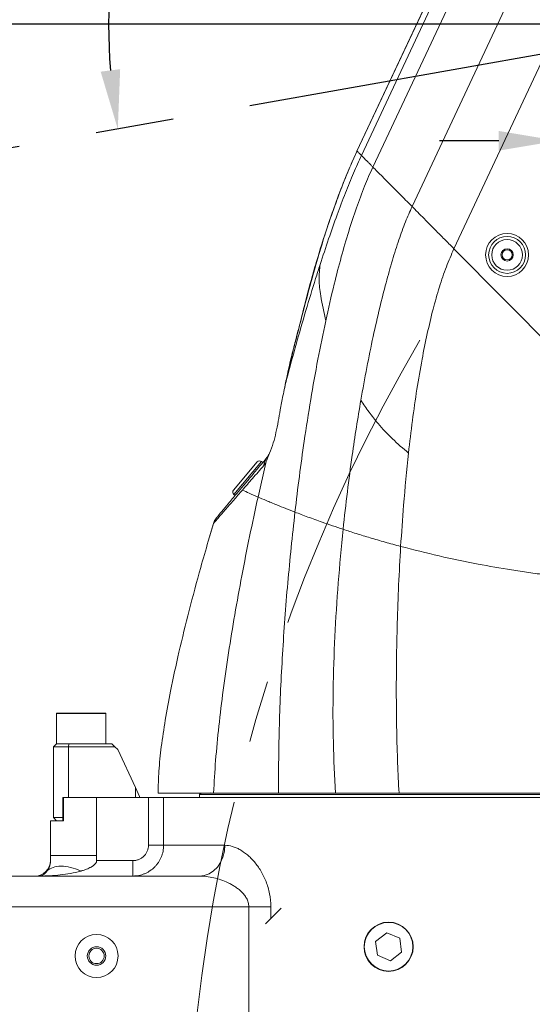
# Model space of a CAD drawing. Header units: millimetres. Extents: x 739 to 2359, y 424 to 1114.
# Tile 27 of 64: x 1765 to 1786, y 920 to 960. Entities that reach past the tile are written whole.
import ezdxf

# ---------------------------------------------------------------- set-up
doc = ezdxf.new("R2010")
doc.units = ezdxf.units.MM
doc.header["$PDSIZE"] = -1
doc.linetypes.add('CENTER2', pattern=[28.575, 19.05, -3.175, 3.175, -3.175])
doc.linetypes.add('CENTERX2', pattern=[20.32, 12.7, -2.54, 2.54, -2.54])
doc.layers.add('5', color=7, linetype='Continuous', lineweight=35)
doc.styles.add('SLDTEXTSTYLE0', font='TXT', dxfattribs={"width": 0.7})
doc.styles.get("Standard").update_dxf_attribs({"font": 'times.ttf'})
doc.dimstyles.new('ISO-25', dxfattribs={"dimtxt": 3.5, "dimasz": 2.5, "dimexe": 1.25, "dimexo": 0.625, "dimtad": 1, "dimdec": 0, "dimlfac": 8, "dimtxsty": 'Standard', "dimcen": 2.5, "dimadec": 0, "dimazin": 0, "dimtfac": 1, "dimtmove": 0, "dimatfit": 3, "dimfxl": 1, "dimarcsym": 0})
doc.dimstyles.new('SLDDIMSTYLE3', dxfattribs={"dimtxt": 3.5, "dimasz": 2.4, "dimexe": 0, "dimexo": 0.0625, "dimgap": 0.875, "dimtad": 2, "dimlfac": 2, "dimrnd": 1e-09, "dimzin": 12, "dimdsep": 46, "dimtxsty": 'SLDTEXTSTYLE0', "dimsah": 1, "dimcen": 0.09, "dimadec": 0, "dimazin": 3, "dimtfac": 1, "dimtdec": 3, "dimtofl": 0, "dimtmove": 0, "dimatfit": 3, "dimfxl": 1, "dimfrac": 2, "dimtolj": 1, "dimtzin": 12, "dimarcsym": 0})

# ---------------------------------------------------------------- blocks, each defined once
blk = doc.blocks.new('*D98')
at = {"layer": '5', "color": 0, "lineweight": -2}
for p, q in [((1793.267, 959.72), (1793.267, 955.048)), ((1784.617, 955.048), (1782.217, 955.048)), ((1787.017, 900.345), (1787.017, 955.048)), ((1795.667, 955.048), (1815.372, 955.048))]:
    blk.add_line(p, q, dxfattribs=at)
at = {"layer": '5', "color": 0}
for points in [[(1784.617, 954.648), (1784.617, 955.448), (1787.017, 955.048)], [(1795.667, 955.448), (1795.667, 954.648), (1793.267, 955.048)]]:
    blk.add_solid(points, dxfattribs=at)
at = {"layer": 'Defpoints', "color": 0}
for p in [(1793.267, 959.783), (1787.017, 955.048), (1787.017, 900.283)]:
    blk.add_point(p, dxfattribs=at)
at = {"layer": '5', "color": 0, "lineweight": 5, "insert": (1811.452, 960.501), "char_height": 4.5, "attachment_point": 2}
blk.add_mtext('\\A1;50', dxfattribs=at)
blk = doc.blocks.new('*D99')
at = {"layer": '5', "color": 0, "lineweight": -2}
for p, q in [((1793.204, 959.783), (1754.437, 959.783)), ((1754.437, 957.383), (1754.437, 902.183)), ((1773.203, 899.783), (1754.437, 899.783))]:
    blk.add_line(p, q, dxfattribs=at)
at = {"layer": '5', "color": 0}
for points in [[(1754.837, 957.383), (1754.037, 957.383), (1754.437, 959.783)], [(1754.037, 902.183), (1754.837, 902.183), (1754.437, 899.783)]]:
    blk.add_solid(points, dxfattribs=at)
at = {"layer": 'Defpoints', "color": 0}
for p in [(1793.267, 959.783), (1754.437, 899.783), (1773.266, 899.783)]:
    blk.add_point(p, dxfattribs=at)
at = {"layer": '5', "color": 0, "lineweight": 5, "insert": (1748.985, 929.783), "char_height": 4.5, "attachment_point": 2, "rotation": 90}
blk.add_mtext('\\A1;480', dxfattribs=at)
blk = doc.blocks.new('*D100')
at = {"color": 0, "lineweight": -2}
for p, q in [((1793.204, 1027.283), (1754.437, 1027.283)), ((1754.437, 962.183), (1754.437, 1024.883)), ((1793.204, 959.783), (1754.437, 959.783))]:
    blk.add_line(p, q, dxfattribs=at)
at = {"color": 0}
for points in [[(1754.837, 1024.883), (1754.037, 1024.883), (1754.437, 1027.283)], [(1754.037, 962.183), (1754.837, 962.183), (1754.437, 959.783)]]:
    blk.add_solid(points, dxfattribs=at)
at = {"layer": 'Defpoints', "color": 0}
for p in [(1754.437, 1027.283), (1793.267, 1027.283), (1793.267, 959.783)]:
    blk.add_point(p, dxfattribs=at)
at = {"color": 0, "lineweight": 5, "insert": (1750.062, 993.533), "char_height": 3.5, "attachment_point": 2, "rotation": 90, "style": 'SLDTEXTSTYLE0'}
blk.add_mtext('\\A1;540', dxfattribs=at)
blk = doc.blocks.new('*D135')
at = {"layer": '5', "color": 0, "lineweight": -2}
for p, q in [((1656.719, 959.72), (1656.719, 817.783)), ((1787.017, 900.22), (1787.017, 817.783)), ((1659.119, 817.783), (1784.617, 817.783))]:
    blk.add_line(p, q, dxfattribs=at)
at = {"layer": '5', "color": 0}
for points in [[(1659.119, 818.183), (1659.119, 817.383), (1656.719, 817.783)], [(1784.617, 817.383), (1784.617, 818.183), (1787.017, 817.783)]]:
    blk.add_solid(points, dxfattribs=at)
at = {"layer": 'Defpoints', "color": 0}
for p in [(1656.719, 959.783), (1787.017, 900.283), (1787.017, 817.783)]:
    blk.add_point(p, dxfattribs=at)
at = {"layer": '5', "color": 0, "lineweight": 5, "insert": (1721.868, 823.249), "char_height": 4.5, "attachment_point": 2}
blk.add_mtext('\\A1;1042.38', dxfattribs=at)
blk = doc.blocks.new('*D106')
at = {"color": 0, "lineweight": -2}
for p, q in [((1800.579, 1047.408), (1639.38, 1047.408)), ((1639.38, 1045.008), (1639.38, 902.183)), ((1775.079, 899.783), (1639.38, 899.783))]:
    blk.add_line(p, q, dxfattribs=at)
at = {"color": 0}
for points in [[(1639.78, 1045.008), (1638.98, 1045.008), (1639.38, 1047.408)], [(1638.98, 902.183), (1639.78, 902.183), (1639.38, 899.783)]]:
    blk.add_solid(points, dxfattribs=at)
at = {"layer": 'Defpoints', "color": 0}
for p in [(1800.642, 1047.408), (1639.38, 899.783), (1775.141, 899.783)]:
    blk.add_point(p, dxfattribs=at)
at = {"color": 0, "lineweight": 5, "insert": (1636.755, 973.595), "char_height": 3.5, "attachment_point": 5, "rotation": 90, "style": 'SLDTEXTSTYLE0'}
blk.add_mtext('\\A1;1181', dxfattribs=at)
blk = doc.blocks.new('*D136')
at = {"color": 0, "lineweight": -2}
for start, end in [(95.6132, 128.9573), (149.4719, 184.3868)]:
    blk.add_arc((1793.267, 959.783), 24.508, start, end, dxfattribs=at)
at = {"color": 0}
for points in [[(1790.889, 983.774), (1790.85, 984.573), (1793.267, 984.291)], [(1768.434, 957.858), (1769.228, 957.959), (1769.131, 955.527)]]:
    blk.add_solid(points, dxfattribs=at)
at = {"layer": 'Defpoints', "color": 0}
for p in [(1793.267, 1027.283), (1779.8, 980.259), (1793.267, 959.783), (1793.267, 959.783), (1658.793, 936.072)]:
    blk.add_point(p, dxfattribs=at)
at = {"color": 0, "lineweight": 5, "insert": (1774.493, 975.536), "char_height": 3.5, "attachment_point": 5}
blk.add_mtext('100%%d', dxfattribs=at)

msp = doc.modelspace()

# ---------------------------------------------------------------- linework, layer by layer
at = {"color": 7, "linetype": 'Continuous', "lineweight": 5}
for p, q in [((1779.033053, 954.453608), (1783.646537, 964.293458)), ((1779.501699, 953.981024), (1784.212371, 964.028163)), ((1782.866276, 963.182995), (1778.854861, 954.627262)), ((1782.854929, 963.154465), (1778.856528, 954.626492)), ((1781.0943, 952.37504), (1786.135249, 963.126608)), ((1782.797389, 950.657639), (1788.191528, 962.162507)), ((1778.856528, 954.626492), (1778.858164, 954.629958)), ((1782.797389, 950.657639), (1787.491925, 945.923654)), ((1773.8369, 940.8405), (1774.801081, 941.989567)), ((1775.147326, 941.955929), (1774.831846, 940.566316)), ((1775.025063, 941.964799), (1774.977185, 942.004974)), ((1773.852307, 940.664396), (1773.900184, 940.624222)), ((1773.022991, 939.49413), (1772.804759, 938.764517)), ((1773.018841, 939.493551), (1772.912762, 939.125603)), ((1772.912762, 939.125603), (1772.804759, 938.764517)), ((1766.641652, 931.770499), (1766.641652, 930.532999)), ((1766.654152, 931.782999), (1768.629152, 931.782999)), ((1768.641652, 930.532999), (1768.641652, 931.770499)), ((1766.641652, 930.532999), (1766.516652, 930.407999)), ((1767.120355, 930.407999), (1766.516652, 930.407999)), ((1766.516652, 927.532999), (1766.516652, 930.407999)), ((1766.641652, 930.532999), (1767.138015, 930.532999)), ((1767.138015, 930.532999), (1767.120355, 930.407999)), ((1767.120355, 930.407999), (1767.120355, 928.345499)), ((1769.016652, 930.407999), (1767.120355, 930.407999)), ((1767.138015, 930.532999), (1768.891652, 930.532999)), ((1768.891652, 930.532999), (1769.016652, 930.407999)), ((1769.125869, 930.298782), (1769.016652, 930.407999)), ((1769.845898, 928.754673), (1769.125869, 930.298782)), ((1769.845898, 928.345499), (1769.845898, 928.754673)), ((1769.845898, 928.754673), (1770.016652, 928.388492)), ((1766.891, 928.345499), (1766.891, 927.407999)), ((1766.891, 928.345499), (1766.926482, 928.345499)), ((1766.926482, 928.345499), (1766.926482, 927.407999)), ((1766.926482, 928.345499), (1768.269256, 928.345499)), ((1768.269256, 928.345499), (1768.269256, 925.988632)), ((1768.269256, 928.345499), (1770.377623, 928.345499)), ((1770.016652, 928.388492), (1770.016652, 928.345499)), ((1770.377623, 926.407999), (1770.377623, 928.345499)), ((1770.377623, 928.345499), (1770.993881, 928.345499)), ((1770.993881, 928.345499), (1770.993881, 926.407999)), ((1772.516652, 928.532999), (1772.454152, 928.470499)), ((1772.454152, 928.470499), (1772.454152, 928.345499)), ((1787.016652, 928.470499), (1772.454152, 928.470499)), ((1772.87933, 928.536452), (1772.886211, 928.532999)), ((1766.516652, 927.532999), (1766.891, 927.532999)), ((1766.516652, 927.532999), (1766.641652, 927.407999)), ((1766.391652, 927.407999), (1766.391652, 925.782999)), ((1766.391652, 927.407999), (1766.394516, 927.407999)), ((1766.394516, 925.988632), (1766.394516, 927.407999)), ((1766.394516, 927.407999), (1766.926482, 927.407999)), ((1770.993881, 926.407999), (1770.377623, 926.407999)), ((1766.394516, 925.782999), (1766.394516, 925.988632)), ((1768.269256, 925.988632), (1768.269256, 925.782999)), ((1768.269256, 925.782999), (1769.74408, 925.782999)), ((1769.74408, 925.157999), (1769.74408, 925.782999)), ((1764.516652, 925.157999), (1772.442567, 925.157999)), ((1774.458192, 923.907999), (1764.516652, 923.907999)), ((1775.355211, 923.907999), (1774.458192, 923.907999)), ((1774.458192, 904.407999), (1774.458192, 923.907999)), ((1775.766652, 923.845499), (1775.141652, 923.220499)), ((1780.067231, 922.850011), (1779.613395, 922.502055)), ((1780.595488, 922.630955), (1780.067231, 922.850011)), ((1779.613395, 922.502055), (1779.687815, 921.935043)), ((1780.669909, 922.063943), (1780.595488, 922.630955)), ((1779.687815, 921.935043), (1780.216072, 921.715987)), ((1780.216072, 921.715987), (1780.669909, 922.063943))]:
    msp.add_line(p, q, dxfattribs=at)
at = {"color": 1, "linetype": 'CENTER2'}
msp.add_line((1793.266652, 959.782999), (1658.793466, 936.071748), dxfattribs=at)
at = {"color": 8, "linetype": 'Continuous', "lineweight": 5}
for p, q in [((1778.856528, 954.626492), (1778.860455, 954.624639)), ((1776.675444, 948.14459), (1776.670219, 948.145905)), ((1776.295493, 946.658767), (1776.29501, 946.685373)), ((1774.977185, 942.004974), (1773.852307, 940.664396)), ((1768.641652, 931.770499), (1766.641652, 931.770499)), ((1766.391652, 925.782999), (1766.394516, 925.782999)), ((1775.355211, 923.907999), (1775.355211, 923.434058))]:
    msp.add_line(p, q, dxfattribs=at)
at = {"color": 7, "linetype": 'Continuous', "lineweight": 5, "flags": 128}
msp.add_lwpolyline([(1773.483585, 926.407999), (1773.463582, 926.164136), (1773.404342, 925.929645), (1773.308142, 925.713536), (1773.178678, 925.524115), (1773.020926, 925.368662), (1772.840948, 925.253149), (1772.64566, 925.182017), (1772.442567, 925.157999)], dxfattribs=at)
at = {"color": 7, "linetype": 'Continuous', "lineweight": 5}
for centre, radius in [((1784.95936, 950.407999), 0.875), ((1784.95936, 950.407999), 0.75), ((1784.95936, 950.407999), 0.625), ((1784.95936, 950.407999), 0.25), ((1784.95936, 950.407999), 0.20625), ((1780.141652, 922.282999), 1), ((1780.141652, 922.282999), 0.9875), ((1768.266652, 921.907999), 0.875), ((1768.266652, 921.907999), 0.375), ((1768.266652, 921.907999), 0.3125)]:
    msp.add_circle(centre, radius, dxfattribs=at)
for centre, radius, start, end in [((1793.26664, 959.782985), 10.625013, 339.880227, 154.8800406), ((1793.266653, 959.782974), 10.000018, 339.8802687, 154.8800066), ((1774.896837, 941.909218), 0.125, 50, 140), ((1775.614936, 941.816896), 0.546943, 140.2054129, 176.5680896), ((1773.932655, 940.760151), 0.125, 140, 230), ((1766.654152, 931.770499), 0.0125, 90, 180), ((1768.629152, 931.770499), 0.0125, 0, 90), ((1765.766652, 925.782999), 0.625, 270, 0)]:
    msp.add_arc(centre, radius, start, end, dxfattribs=at)
for points, knots in [([(1778.852308, 954.628173), (1778.725161, 954.340072), (1778.466945, 953.754986), (1778.104131, 952.837597), (1777.752628, 951.849696), (1777.392028, 950.754579), (1777.038807, 949.558813), (1776.794622, 948.6719), (1776.680839, 948.194586), (1776.669258, 948.146007)], [0, 0, 0, 0, 0.137930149, 0.280113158, 0.431999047, 0.59718275, 0.785067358, 0.978124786, 1, 1, 1, 1]), ([(1778.858181, 954.62995), (1778.85818, 954.629948), (1778.679633, 954.254111), (1778.333917, 953.441984), (1777.865022, 952.178123), (1777.27818, 950.404266), (1776.916758, 949.049283), (1776.675444, 948.14459)], [0, 0, 0, 0, 0.000001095, 0.182183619, 0.38615181, 0.590146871, 1, 1, 1, 1]), ([(1779.033053, 954.453608), (1778.925095, 954.215373), (1778.695653, 953.709059), (1778.37033, 952.899117), (1778.034199, 952.005623), (1777.691567, 951.033644), (1777.471366, 950.362863), (1777.357142, 950.01491)], [0, 0, 0, 0, 0.161238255, 0.34267593, 0.543740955, 0.76332539, 1, 1, 1, 1]), ([(1778.858166, 954.629961), (1778.868181, 954.619864), (1778.888019, 954.599862), (1778.922913, 954.564674), (1778.96045, 954.526819), (1778.997433, 954.489533), (1779.021834, 954.464924), (1779.033053, 954.453608)], [0, 0, 0, 0, 0.202215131, 0.400547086, 0.597531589, 0.814934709, 1, 1, 1, 1]), ([(1779.033053, 954.453608), (1779.038574, 954.448041), (1779.049615, 954.436907), (1779.080809, 954.405452), (1779.129961, 954.355883), (1779.180643, 954.304786), (1779.222519, 954.26254), (1779.250869, 954.233961), (1779.280159, 954.204423), (1779.31148, 954.172811), (1779.334922, 954.149208), (1779.356598, 954.12734), (1779.375828, 954.107953), (1779.400568, 954.083007), (1779.443252, 954.039961), (1779.4759, 954.00704), (1779.501699, 953.981024)], [0, 0, 0, 0, 0.124989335, 0.249978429, 0.374829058, 0.499561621, 0.546470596, 0.597557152, 0.644291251, 0.691629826, 0.749773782, 0.756630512, 0.795398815, 0.841677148, 0.874886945, 1, 1, 1, 1]), ([(1779.501699, 953.981024), (1779.385731, 953.720831), (1779.142431, 953.17495), (1778.820255, 952.298144), (1778.505801, 951.339458), (1778.205817, 950.302719), (1777.889444, 949.089294), (1777.695561, 948.222229), (1777.5844, 947.725106)], [0, 0, 0, 0, 0.128460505, 0.269508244, 0.422787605, 0.58773064, 0.763629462, 1, 1, 1, 1]), ([(1779.501699, 953.981024), (1779.560213, 953.922019), (1779.677053, 953.804196), (1779.888163, 953.591307), (1780.115175, 953.362388), (1780.352419, 953.123154), (1780.592248, 952.881314), (1780.839493, 952.631971), (1781.006762, 952.463308), (1781.0943, 952.37504)], [0, 0, 0, 0, 0.141816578, 0.28317839, 0.42576116, 0.569348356, 0.711903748, 0.849227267, 1, 1, 1, 1]), ([(1781.0943, 952.37504), (1781.003145, 952.168328), (1780.80668, 951.722801), (1780.546526, 950.991643), (1780.283331, 950.16402), (1780.025012, 949.244785), (1779.763226, 948.209255), (1779.503126, 947.061096), (1779.246221, 945.804994), (1779.092746, 944.943763), (1779.013866, 944.501122)], [0, 0, 0, 0, 0.080441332, 0.173375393, 0.278381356, 0.394805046, 0.521861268, 0.671247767, 0.8310337, 1, 1, 1, 1]), ([(1781.0943, 952.37504), (1781.169193, 952.299514), (1781.320041, 952.14739), (1781.58231, 951.882906), (1781.827661, 951.63552), (1782.045882, 951.41546), (1782.226863, 951.232958), (1782.410014, 951.048265), (1782.600467, 950.85621), (1782.729611, 950.725984), (1782.797389, 950.657639)], [0, 0, 0, 0, 0.161756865, 0.325809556, 0.495640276, 0.595142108, 0.694802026, 0.794379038, 0.892085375, 1, 1, 1, 1]), ([(1782.797389, 950.657639), (1782.691724, 950.415693), (1782.468961, 949.905628), (1782.194225, 949.079887), (1781.93715, 948.173593), (1781.704416, 947.191823), (1781.485639, 946.1075), (1781.28492, 944.926389), (1781.101707, 943.655374), (1781.00209, 942.793097), (1780.951298, 942.353441)], [0, 0, 0, 0, 0.089340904, 0.188346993, 0.296844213, 0.414312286, 0.540014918, 0.686233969, 0.840017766, 1, 1, 1, 1]), ([(1777.342639, 950.564626), (1777.228859, 950.184792), (1776.987792, 949.380035), (1776.778534, 948.566414), (1776.668042, 948.136811)], [0, 0, 0, 0, 0.471985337, 1, 1, 1, 1]), ([(1777.357142, 950.01491), (1777.296319, 949.825182), (1777.095627, 949.199157), (1776.766795, 948.117116), (1776.371479, 946.750243), (1776.120288, 945.819097), (1775.992053, 945.343738)], [0, 0, 0, 0, 0.121142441, 0.399721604, 0.693551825, 1, 1, 1, 1]), ([(1777.357142, 950.01491), (1777.336064, 949.814054), (1777.293924, 949.412488), (1777.38937, 948.626373), (1777.510633, 948.065995), (1777.5844, 947.725106)], [0, 0, 0, 0, 0.28159159, 0.562978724, 1, 1, 1, 1]), ([(1776.669901, 948.145994), (1776.646677, 948.053567), (1776.585799, 947.811284), (1776.485702, 947.418537), (1776.383807, 947.022626), (1776.319779, 946.780736), (1776.294578, 946.68553)], [0, 0, 0, 0, 0.187160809, 0.490617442, 0.799509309, 1, 1, 1, 1]), ([(1776.675444, 948.14459), (1776.612872, 947.89581), (1776.486648, 947.393953), (1776.359574, 946.905224), (1776.295493, 946.658767)], [0, 0, 0, 0, 0.495718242, 1, 1, 1, 1]), ([(1777.5844, 947.725106), (1777.476306, 947.204817), (1777.254768, 946.138488), (1776.967404, 944.507313), (1776.719199, 942.92092), (1776.507092, 941.395052), (1776.392136, 940.436284), (1776.334081, 939.952091)], [0, 0, 0, 0, 0.199999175, 0.409896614, 0.628183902, 0.812226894, 1, 1, 1, 1]), ([(1776.295566, 946.687536), (1776.279259, 946.625097), (1776.231148, 946.440892), (1776.15188, 946.113213), (1776.050564, 945.659556), (1775.967157, 945.280076), (1775.920963, 945.0403), (1775.911076, 944.98898)], [0, 0, 0, 0, 0.113341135, 0.334376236, 0.581759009, 0.910481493, 1, 1, 1, 1]), ([(1776.295493, 946.658767), (1776.274818, 946.576832), (1776.171517, 946.167445), (1776.072933, 945.724858), (1775.996913, 945.366642), (1775.992053, 945.343738)], [0, 0, 0, 0, 0.189771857, 0.948195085, 1, 1, 1, 1]), ([(1775.992053, 945.343738), (1775.966352, 945.234882), (1775.914666, 945.015969), (1775.869466, 944.79044), (1775.846743, 944.677057)], [0, 0, 0, 0, 0.497258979, 1, 1, 1, 1]), ([(1775.846743, 944.677057), (1775.810032, 944.488126), (1775.743007, 944.143187), (1775.654181, 943.641598), (1775.565839, 943.18281), (1775.450975, 942.733778), (1775.318967, 942.367088), (1775.209713, 942.138866), (1775.160248, 941.993822), (1775.147326, 941.955929)], [0, 0, 0, 0, 0.184435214, 0.336729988, 0.488913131, 0.639044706, 0.818163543, 0.9524951, 1, 1, 1, 1]), ([(1779.013866, 944.501122), (1778.952149, 944.133933), (1778.826781, 943.388048), (1778.642549, 942.146423), (1778.457336, 940.763564), (1778.347303, 939.760981), (1778.291602, 939.253449)], [0, 0, 0, 0, 0.209121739, 0.424797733, 0.708819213, 1, 1, 1, 1]), ([(1779.013866, 944.501122), (1779.121803, 944.339705), (1779.33842, 944.015761), (1779.761444, 943.487644), (1780.284693, 942.917642), (1780.727898, 942.542523), (1780.951298, 942.353441)], [0, 0, 0, 0, 0.207386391, 0.416197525, 0.705730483, 1, 1, 1, 1]), ([(1775.328142, 942.414702), (1775.327736, 942.41367), (1775.307705, 942.362841), (1775.270255, 942.289705), (1775.225897, 942.210555), (1775.198375, 942.173698), (1775.195481, 942.170456), (1775.194802, 942.169695)], [0, 0, 0, 0, 0.00657976, 0.324215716, 0.63982567, 0.915555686, 1, 1, 1, 1]), ([(1780.951298, 942.353441), (1780.87941, 941.644456), (1780.750651, 940.374579), (1780.668377, 939.114295), (1780.632038, 938.557641)], [0, 0, 0, 0, 0.558310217, 1, 1, 1, 1]), ([(1773.139186, 939.717299), (1773.139183, 939.717295), (1773.138085, 939.715987), (1773.145836, 939.725225), (1773.186945, 939.774216), (1773.257351, 939.858122), (1773.386478, 940.012011), (1773.609398, 940.277675), (1773.920205, 940.648081), (1774.241239, 941.030675), (1774.533806, 941.379342), (1774.852542, 941.759198), (1775.080636, 942.031029), (1775.194696, 942.16696)], [0, 0, 0, 0, 0.0001801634, 0.075319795, 0.1504600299, 0.2261768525, 0.3018960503, 0.4491183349, 0.5970107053, 0.6976093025, 0.7982196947, 0.8990981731, 1, 1, 1, 1]), ([(1775.068974, 941.849638), (1774.912243, 941.668818), (1774.598602, 941.306974), (1774.331058, 941.000691), (1774.19721, 940.847462)], [0, 0, 0, 0, 0.499715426, 1, 1, 1, 1]), ([(1775.147326, 941.955929), (1775.147325, 941.955928), (1775.121021, 941.915136), (1775.094997, 941.882387), (1775.068974, 941.849638)], [0, 0, 0, 0, 0.0000238, 1, 1, 1, 1]), ([(1774.19721, 940.847462), (1774.076267, 940.708138), (1773.81589, 940.408187), (1773.486007, 940.028871), (1773.264008, 939.773304), (1773.135933, 939.626188), (1773.066021, 939.546131), (1773.025099, 939.499707), (1773.017575, 939.491706), (1773.018841, 939.493551), (1773.018841, 939.493551)], [0, 0, 0, 0, 0.176182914, 0.379303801, 0.58321027, 0.68704473, 0.790876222, 0.895438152, 0.999999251, 1, 1, 1, 1]), ([(1774.19721, 940.847462), (1774.284356, 940.808041), (1774.458829, 940.729115), (1774.707421, 940.62062), (1774.831846, 940.566316)], [0, 0, 0, 0, 0.499476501, 1, 1, 1, 1]), ([(1774.831846, 940.566316), (1774.716474, 940.03293), (1774.486374, 938.969134), (1774.172582, 937.375445), (1773.886045, 935.797312), (1773.632641, 934.246841), (1773.415104, 932.736816), (1773.238748, 931.279075), (1773.101995, 929.888154), (1773.049313, 928.973938), (1773.023903, 928.532999)], [0, 0, 0, 0, 0.1361253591, 0.2714915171, 0.4048620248, 0.5350136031, 0.6607443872, 0.7808854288, 0.8943178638, 1, 1, 1, 1]), ([(1774.831846, 940.566316), (1774.936497, 940.521324), (1775.145799, 940.43134), (1775.655113, 940.218619), (1776.081646, 940.051184), (1776.334081, 939.952091)], [0, 0, 0, 0, 0.289856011, 0.57971579, 1, 1, 1, 1]), ([(1776.334081, 939.952091), (1776.230925, 938.991372), (1776.023418, 937.058811), (1775.8179, 934.178615), (1775.681675, 931.329075), (1775.667198, 929.457642), (1775.660045, 928.532999)], [0, 0, 0, 0, 0.250047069, 0.502989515, 0.754435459, 1, 1, 1, 1]), ([(1776.334081, 939.952091), (1776.505711, 939.886668), (1776.848875, 939.755858), (1777.50965, 939.516168), (1778.004538, 939.349897), (1778.291602, 939.253449)], [0, 0, 0, 0, 0.29586178, 0.591558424, 1, 1, 1, 1]), ([(1773.139186, 939.717299), (1773.11985, 939.692387), (1773.067432, 939.624854), (1773.037642, 939.544355), (1773.018841, 939.493551)], [0, 0, 0, 0, 0.368888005, 1, 1, 1, 1]), ([(1778.291602, 939.253449), (1778.221613, 938.528603), (1778.080862, 937.070912), (1777.946797, 934.892291), (1777.877306, 932.727527), (1777.875751, 930.605092), (1777.947692, 929.217165), (1777.983155, 928.532999)], [0, 0, 0, 0, 0.200804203, 0.403824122, 0.60641822, 0.805987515, 1, 1, 1, 1]), ([(1778.291602, 939.253449), (1778.468963, 939.195839), (1778.824599, 939.080322), (1779.395151, 938.905877), (1779.995163, 938.730463), (1780.419126, 938.615416), (1780.632038, 938.557641)], [0, 0, 0, 0, 0.2460312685, 0.4933285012, 0.7455528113, 1, 1, 1, 1]), ([(1772.808747, 938.764814), (1772.705302, 938.409815), (1772.432734, 937.474423), (1772.032177, 935.974579), (1771.6188, 934.299152), (1771.296563, 932.815616), (1771.058698, 931.530723), (1770.898614, 930.446419), (1770.790531, 929.456728), (1770.774292, 928.828557), (1770.766652, 928.532999)], [0, 0, 0, 0, 0.106043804, 0.279416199, 0.445173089, 0.600914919, 0.714737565, 0.81985118, 0.915239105, 1, 1, 1, 1]), ([(1780.632038, 938.557641), (1780.602815, 938.035348), (1780.54458, 936.994563), (1780.490527, 935.451201), (1780.45933, 933.940619), (1780.452025, 932.480467), (1780.46765, 931.087721), (1780.502142, 929.779719), (1780.545471, 928.937225), (1780.56626, 928.532999)], [0, 0, 0, 0, 0.155309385, 0.309488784, 0.460733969, 0.607229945, 0.747155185, 0.878685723, 1, 1, 1, 1]), ([(1780.632038, 938.557641), (1781.15215, 938.424929), (1782.192237, 938.15954), (1783.691037, 937.849651), (1784.913122, 937.635553), (1785.834721, 937.494957), (1786.30256, 937.432474), (1786.536332, 937.401253)], [0, 0, 0, 0, 0.27123866, 0.542406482, 0.769904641, 0.885025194, 1, 1, 1, 1]), ([(1770.766652, 928.532999), (1770.779008, 928.532999), (1770.80372, 928.532999), (1771.003361, 928.532999), (1771.319688, 928.532999), (1771.764569, 928.532999), (1772.321316, 928.532999), (1772.789701, 928.532999), (1773.023903, 928.532999)], [0, 0, 0, 0, 0.166666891, 0.333326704, 0.5, 0.666666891, 0.833326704, 1, 1, 1, 1]), ([(1786.829152, 928.345499), (1782.587272, 928.345499), (1778.529325, 928.345499), (1773.124787, 928.345499), (1771.552551, 928.345499), (1770.993881, 928.345499)], [0.2518138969, 0.2518138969, 0.2518138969, 0.2518138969, 0.375, 0.375, 0.4735017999, 0.4735017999, 0.4735017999, 0.4735017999]), ([(1773.023903, 928.532999), (1773.276631, 928.532999), (1773.782076, 928.532999), (1774.66532, 928.532999), (1775.328462, 928.532999), (1775.660045, 928.532999)], [0, 0, 0, 0, 0.333333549, 0.66665349, 1, 1, 1, 1]), ([(1780.56626, 928.532999), (1781.080065, 928.532999), (1782.107675, 928.532999), (1783.687914, 928.532999), (1785.265053, 928.532999), (1786.307783, 928.532999), (1786.829152, 928.532999)], [0, 0, 0, 0, 0.257266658, 0.514533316, 0.757264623, 1, 1, 1, 1]), ([(1770.993881, 926.407999), (1770.993881, 926.325335), (1770.985765, 926.244047), (1770.961909, 926.124098), (1770.951996, 926.084447), (1770.928156, 926.005827), (1770.914175, 925.966791), (1770.867086, 925.853257), (1770.828659, 925.781437), (1770.76054, 925.679473), (1770.735945, 925.646299), (1770.683734, 925.582726), (1770.656256, 925.552461), (1770.569822, 925.466091), (1770.506906, 925.414374), (1770.404366, 925.345841), (1770.369013, 925.324672), (1770.297049, 925.286224), (1770.223523, 925.251462), (1770.146914, 925.223981), (1770.068736, 925.200202), (1770.028673, 925.190133), (1769.907914, 925.166065), (1769.826471, 925.157999), (1769.74408, 925.157999)], [0, 0, 0, 0, 0.125, 0.125, 0.1875, 0.1875, 0.25, 0.25, 0.375, 0.375, 0.4375, 0.4375, 0.5, 0.5, 0.625, 0.625, 0.6875, 0.6875, 0.75, 0.8125, 0.8125, 0.875, 0.875, 1, 1, 1, 1]), ([(1769.74408, 925.782999), (1769.785616, 925.782999), (1769.826687, 925.786994), (1769.907911, 925.802893), (1769.947681, 925.814792), (1770.023565, 925.84568), (1770.060156, 925.86483), (1770.129449, 925.910283), (1770.161382, 925.936037), (1770.219947, 925.993459), (1770.246809, 926.025528), (1770.293123, 926.093533), (1770.312745, 926.129494), (1770.336814, 926.186408), (1770.343967, 926.205991), (1770.35617, 926.245458), (1770.361246, 926.265367), (1770.373462, 926.325607), (1770.377623, 926.366447), (1770.377623, 926.407999)], [0, 0, 0, 0, 0.125, 0.125, 0.25, 0.25, 0.375, 0.375, 0.5, 0.5, 0.625, 0.625, 0.75, 0.75, 0.8125, 0.8125, 0.875, 0.875, 1, 1, 1, 1]), ([(1773.483585, 926.407999), (1773.583356, 926.407999), (1773.684424, 926.392474), (1773.837866, 926.347727), (1773.889318, 926.329206), (1773.992793, 926.284942), (1774.04458, 926.259274), (1774.198233, 926.172834), (1774.299128, 926.102436), (1774.44749, 925.97755), (1774.496441, 925.932682), (1774.59313, 925.836118), (1774.641019, 925.78421), (1774.779842, 925.620552), (1774.866784, 925.50031), (1774.986603, 925.301275), (1775.024796, 925.231721), (1775.096837, 925.085877), (1775.130156, 925.010662), (1775.190908, 924.855402), (1775.218344, 924.775359), (1775.266628, 924.610012), (1775.287504, 924.524311), (1775.337643, 924.265555), (1775.355211, 924.088993), (1775.355211, 923.907999)], [0, 0, 0, 0, 0.125, 0.125, 0.1875, 0.1875, 0.25, 0.25, 0.375, 0.375, 0.4375, 0.4375, 0.5, 0.5, 0.625, 0.625, 0.6875, 0.6875, 0.75, 0.75, 0.8125, 0.8125, 0.875, 0.875, 1, 1, 1, 1]), ([(1768.269256, 925.988632), (1768.147819, 925.988632), (1768.026425, 925.988632), (1767.788174, 925.988632), (1767.671316, 925.988632), (1767.544903, 925.988632), (1767.530928, 925.988632), (1767.503128, 925.988632), (1767.489303, 925.988632), (1767.393074, 925.988632), (1767.313417, 925.988632), (1767.136015, 925.988632), (1767.041093, 925.988632), (1766.932884, 925.988632), (1766.911767, 925.988632), (1766.829474, 925.988632), (1766.772655, 925.988632), (1766.652776, 925.988632), (1766.593949, 925.988632), (1766.540104, 925.988632), (1766.534292, 925.988632), (1766.489183, 925.988632), (1766.458166, 925.988632), (1766.410502, 925.988632), (1766.39654, 925.988632), (1766.394516, 925.988632)], [0, 0, 0, 0, 0.125, 0.125, 0.25, 0.25, 0.265625, 0.265625, 0.28125, 0.28125, 0.375, 0.375, 0.5, 0.5, 0.53125, 0.53125, 0.625, 0.625, 0.75, 0.75, 0.765625, 0.765625, 0.875, 0.875, 1, 1, 1, 1]), ([(1766.250795, 925.357206), (1766.254271, 925.361986), (1766.260979, 925.371211), (1766.274409, 925.390887), (1766.291163, 925.417273), (1766.31159, 925.453447), (1766.328567, 925.487996), (1766.341858, 925.518921), (1766.351735, 925.544322), (1766.361436, 925.572439), (1766.370938, 925.604391), (1766.379246, 925.63841), (1766.386105, 925.674778), (1766.390188, 925.704853), (1766.392465, 925.729493), (1766.393623, 925.746953), (1766.394374, 925.764785), (1766.394469, 925.776956), (1766.394516, 925.782999)], [0, 0, 0, 0, 0.0647474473, 0.1249430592, 0.2499009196, 0.3747543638, 0.4995489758, 0.5621411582, 0.6247789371, 0.6873244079, 0.7498335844, 0.8166286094, 0.8666759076, 0.9169665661, 0.9381937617, 0.9585064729, 0.9793982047, 1, 1, 1, 1]), ([(1767.6216, 925.357206), (1767.482939, 925.422944), (1767.344288, 925.473716), (1767.076596, 925.54182), (1766.947577, 925.559145), (1766.70811, 925.559145), (1766.597683, 925.54182), (1766.403075, 925.473716), (1766.318911, 925.422944), (1766.250795, 925.357206)], [0, 0, 0, 0, 0.25, 0.25, 0.5, 0.5, 0.75, 0.75, 1, 1, 1, 1]), ([(1768.269256, 925.782999), (1768.269197, 925.779702), (1768.26908, 925.773109), (1768.268127, 925.763251), (1768.266369, 925.751925), (1768.263348, 925.739078), (1768.255681, 925.715514), (1768.237772, 925.68), (1768.207112, 925.641458), (1768.168322, 925.604386), (1768.129895, 925.574355), (1768.087468, 925.545904), (1768.045603, 925.521244), (1767.985585, 925.489731), (1767.908741, 925.454553), (1767.814421, 925.417845), (1767.735095, 925.391151), (1767.670698, 925.3713), (1767.638343, 925.362012), (1767.6216, 925.357206)], [0, 0, 0, 0, 0.0118682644, 0.0237293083, 0.0356286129, 0.0531401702, 0.0712445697, 0.1250192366, 0.1961136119, 0.2496177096, 0.321197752, 0.3749080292, 0.4376054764, 0.5002286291, 0.6250831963, 0.7500027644, 0.8750266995, 0.9353275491, 1, 1, 1, 1]), ([(1766.250795, 925.357206), (1766.223269, 925.319897), (1766.196321, 925.29035), (1766.143802, 925.240839), (1766.118209, 925.221032), (1766.043716, 925.173724), (1765.997128, 925.157999), (1765.953595, 925.157999)], [0, 0, 0, 0, 0.25, 0.25, 0.5, 0.5, 1, 1, 1, 1]), ([(1767.6216, 925.357206), (1767.485629, 925.318783), (1767.348152, 925.28881), (1767.071481, 925.238985), (1766.93216, 925.219316), (1766.652912, 925.188269), (1766.513168, 925.176941), (1766.233516, 925.161801), (1766.093845, 925.157999), (1765.953595, 925.157999)], [0, 0, 0, 0, 0.25, 0.25, 0.5, 0.5, 0.75, 0.75, 1, 1, 1, 1]), ([(1774.458192, 923.907999), (1774.458192, 923.969248), (1774.449506, 924.028727), (1774.425239, 924.115648), (1774.415248, 924.144208), (1774.392362, 924.19932), (1774.379377, 924.226135), (1774.336797, 924.303938), (1774.304171, 924.351472), (1774.233139, 924.440523), (1774.194697, 924.482005), (1774.113403, 924.560278), (1774.070915, 924.59668), (1773.984089, 924.664545), (1773.93959, 924.696144), (1773.848904, 924.755541), (1773.802714, 924.783333), (1773.708947, 924.835626), (1773.661251, 924.860178), (1773.517419, 924.928889), (1773.420572, 924.968206), (1773.225675, 925.035881), (1773.127616, 925.064211), (1772.930606, 925.110273), (1772.831925, 925.127897), (1772.636325, 925.151723), (1772.539123, 925.157999), (1772.442567, 925.157999)], [0, 0, 0, 0, 0.0625, 0.0625, 0.09375, 0.09375, 0.125, 0.125, 0.1875, 0.1875, 0.25, 0.25, 0.3125, 0.3125, 0.375, 0.375, 0.4375, 0.4375, 0.5, 0.5, 0.625, 0.625, 0.75, 0.75, 0.875, 0.875, 1, 1, 1, 1])]:
    msp.add_open_spline(points, degree=3, knots=knots, dxfattribs=at)
for points in [[(1775.660045, 928.532999), (1776.025496, 928.532999), (1776.756398, 928.532999), (1777.574236, 928.532999), (1777.983155, 928.532999)], [(1777.983155, 928.532999), (1778.397719, 928.532999), (1779.226848, 928.532999), (1780.119789, 928.532999), (1780.56626, 928.532999)], [(1770.993881, 926.407999), (1771.373976, 926.407999), (1772.223238, 926.407999), (1773.483585, 926.407999)]]:
    msp.add_open_spline(points, degree=3, dxfattribs=at)
at = {"layer": '5', "color": 0, "lineweight": 5}
for radius, start, end in [(136.547651, 314.61576188, 195), (29.344931, 320, 114.4406149)]:
    msp.add_arc((1793.266652, 959.782999), radius, start, end, dxfattribs=at)
at = {"layer": '5', "linetype": 'CENTERX2', "lineweight": 5}
msp.add_arc((1840.997396, 912.052229), 69.049168, 149.64428672, 190.23513909, dxfattribs=at)

# ---------------------------------------------------------------- dimensions: what is measured, and where the dimension line sits
at = {"color": 3, "lineweight": 5}
dim = msp.add_linear_dim(base=(1639.380191, 899.782999), p1=(1800.641652, 1047.407999), p2=(1775.141223, 899.782999), angle=90, text='1181', dimstyle='SLDDIMSTYLE3', dxfattribs=at)
dim.commit()
dim.dimension.update_dxf_attribs({"geometry": '*D106', "text_midpoint": (1639.380191, 973.595499), "dimtype": 160})
dim = msp.add_angular_dim_2l(base=(1779.799529, 980.258765), line1=((1793.266652, 959.782999), (1658.793466, 936.071748)), line2=((1793.266652, 959.782999), (1793.266652, 1027.282999)), dimstyle='ISO-25', override={"dimasz": 2.4, "dimexe": 1, "dimexo": 0, "dimgap": 1.524, "dimtih": 1, "dimtoh": 1, "dimlfac": 2.5, "dimzin": 0, "dimpost": '<>', "dimtdec": 3, "dimtvp": 0.1, "dimtzin": 0}, dxfattribs=at)
dim.commit()
dim.dimension.update_dxf_attribs({"geometry": '*D136', "text_midpoint": (1774.492773, 975.536153)})
at = {"color": 1, "lineweight": 5}
dim = msp.add_linear_dim(base=(1754.437482, 1027.282999), p1=(1793.266652, 959.782999), p2=(1793.266652, 1027.282999), angle=90, text='540', dimstyle='SLDDIMSTYLE3', dxfattribs=at)
dim.commit()
dim.dimension.update_dxf_attribs({"geometry": '*D100', "text_midpoint": (1754.437482, 993.532999), "dimtype": 160})
at = {"layer": '5', "color": 1, "lineweight": 5}
dim = msp.add_linear_dim(base=(1787.016652, 955.048232), p1=(1793.266652, 959.782999), p2=(1787.016652, 900.282999), text='50', dimstyle='SLDDIMSTYLE3', override={"dimtxt": 4.5, "dimtad": 1, "dimdec": 0, "dimpost": '<>', "dimtxsty": 'Standard', "dimtvp": 0.1, "dimfrac": 0}, dxfattribs=at)
dim.commit()
dim.dimension.update_dxf_attribs({"geometry": '*D98', "text_midpoint": (1811.452299, 955.048232), "dimtype": 160})
at = {"layer": '5', "color": 3, "lineweight": 5}
dim = msp.add_linear_dim(base=(1787.016652, 817.782999), p1=(1656.719001, 959.782999), p2=(1787.016652, 900.282999), text='1042.38', dimstyle='SLDDIMSTYLE3', override={"dimtxt": 4.5, "dimtad": 1, "dimdec": 0, "dimpost": '<>', "dimtxsty": 'Standard', "dimtvp": 0.1, "dimfrac": 0}, dxfattribs=at)
dim.commit()
dim.dimension.update_dxf_attribs({"geometry": '*D135', "text_midpoint": (1721.867826, 817.782999), "dimtype": 160})
at = {"layer": '5', "color": 1, "lineweight": 5}
dim = msp.add_linear_dim(base=(1754.437482, 899.782999), p1=(1793.266652, 959.782999), p2=(1773.265795, 899.782999), angle=90, text='480', dimstyle='SLDDIMSTYLE3', override={"dimtxt": 4.5, "dimtad": 1, "dimdec": 0, "dimpost": '<>', "dimtxsty": 'Standard', "dimtvp": 0.1, "dimfrac": 0}, dxfattribs=at)
dim.commit()
dim.dimension.update_dxf_attribs({"geometry": '*D99', "text_midpoint": (1754.437482, 929.782999), "dimtype": 160})

doc.saveas('drawing.dxf')
